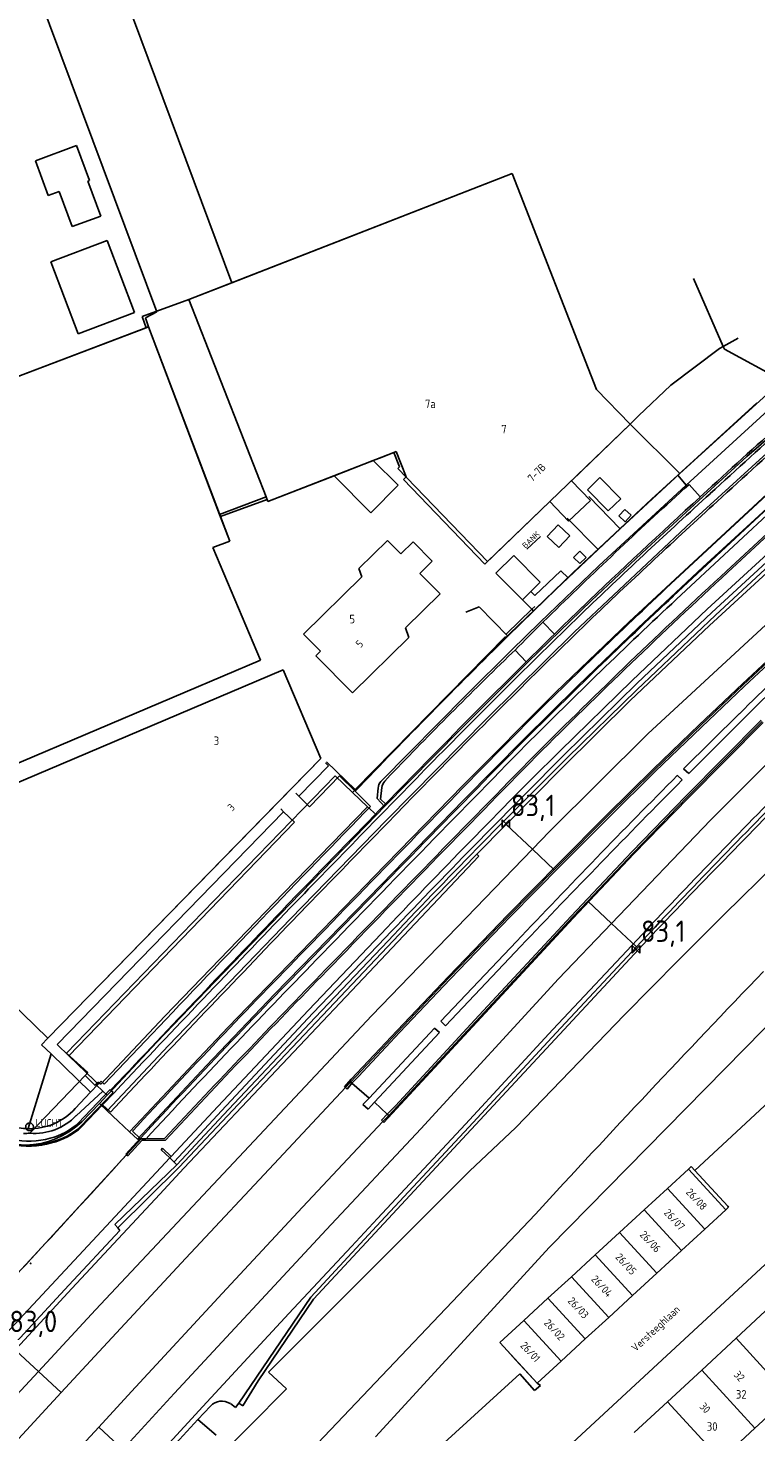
# Model space of a CAD drawing. Extents: x 145741 to 149421, y 457889 to 459999.
# Tile 42 of 84: x 147605 to 147690, y 459199 to 459363. Entities that reach past the tile are written whole.
import ezdxf
from ezdxf.enums import TextEntityAlignment as Align

# ---------------------------------------------------------------- set-up
doc = ezdxf.new("R2010")
doc.units = 0
doc.header["$LTSCALE"] = 4
doc.layers.get('0').update_dxf_attribs({"linetype": 'CONTINUOUS'})
doc.styles.add('ISO', font='ISO')
doc.styles.get("Standard").update_dxf_attribs({"font": 'ISO'})
doc.linetypes.add('RASTER', pattern='A,0.25,-0.25,[150,BLOK.SHX,S=0.25,R=0,X=0,Y=0],-0.25,0.25', length=1)

# ---------------------------------------------------------------- blocks, each defined once
blk = doc.blocks.new('kilometerpaal')
at = {"color": 0}
for p, q in [((-0.44, 0.44), (0.44, -0.44)), ((-0.44, -0.44), (-0.44, 0.44)), ((0.44, 0.44), (-0.44, -0.44)), ((0.44, -0.44), (0.44, 0.44))]:
    blk.add_line(p, q, dxfattribs=at)
at = {"color": 0, "style": 'ISO'}
blk.add_attdef('KILOMETERPAAL', (0.59, 0.87), '', height=2.5, dxfattribs=at)

msp = doc.modelspace()

# ---------------------------------------------------------------- linework, layer by layer
for p, q in [((147628.59, 459333.32), (147610.91, 459380.77)), ((147602.15, 459377.35), (147619.83, 459329.91)), ((147661.29, 459346.06), (147628.59, 459333.32)), ((147671.11, 459320.86), (147661.29, 459346.06)), ((147623.55, 459331.35), (147628.59, 459333.32)), ((147685.89, 459325.87), (147682.44, 459333.81)), ((147632.56, 459308.33), (147623.55, 459331.35)), ((147619.83, 459329.91), (147618.49, 459329.22)), ((147618.49, 459329.22), (147618.87, 459328.15)), ((147599.65, 459320.87), (147618.87, 459328.15)), ((147627.15, 459306.28), (147618.87, 459328.15)), ((147685.89, 459325.87), (147687.62, 459326.85)), ((147679.77, 459321.36), (147685.46, 459325.62)), ((147685.46, 459325.62), (147685.89, 459325.87)), ((147686.03, 459325.55), (147685.89, 459325.87)), ((147692.75, 459321.89), (147686.03, 459325.55)), ((147688.85, 459318.32), (147692.75, 459321.89)), ((147675.03, 459316.79), (147671.11, 459320.86)), ((147679.77, 459321.36), (147676.01, 459317.78)), ((147676.01, 459317.78), (147675.03, 459316.79)), ((147680.82, 459311.03), (147688.85, 459318.32)), ((147658.4, 459300.77), (147675.03, 459316.79)), ((147680.82, 459311.03), (147675.03, 459316.79)), ((147632.78, 459307.76), (147647.47, 459313.49)), ((147647.47, 459313.49), (147648.12, 459311.83)), ((147648.12, 459311.83), (147647.93, 459311.64)), ((147647.93, 459311.64), (147658.4, 459300.77)), ((147670.04, 459309.15), (147671.51, 459310.58)), ((147671.51, 459310.58), (147673.94, 459308.1)), ((147673.88, 459304.6), (147680.82, 459311.03)), ((147672.47, 459306.68), (147670.04, 459309.15)), ((147679.25, 459297.65), (147691.47, 459309.03)), ((147681.92, 459309.78), (147681.32, 459309.26)), ((147681.92, 459309.78), (147683.19, 459308.31)), ((147683.19, 459308.31), (147684.02, 459309.06)), ((147632.56, 459308.33), (147627.15, 459306.28)), ((147632.56, 459308.33), (147632.78, 459307.76)), ((147673.88, 459304.6), (147670.22, 459308.38)), ((147673.94, 459308.1), (147672.47, 459306.68)), ((147680.09, 459296.75), (147692.31, 459308.12)), ((147680.44, 459296.38), (147692.66, 459307.75)), ((147628.34, 459303.16), (147627.15, 459306.28)), ((147667.7, 459305.83), (147671.29, 459302.18)), ((147673.71, 459306.1), (147674.41, 459306.86)), ((147674.47, 459305.41), (147673.71, 459306.1)), ((147674.41, 459306.86), (147675.17, 459306.17)), ((147675.17, 459306.17), (147674.47, 459305.41)), ((147686.29, 459299.66), (147692.56, 459305.48)), ((147665.34, 459303.7), (147666.63, 459305.07)), ((147666.63, 459305.07), (147667.99, 459303.79)), ((147667.99, 459303.79), (147666.71, 459302.42)), ((147671.29, 459302.18), (147673.88, 459304.6)), ((147686.43, 459299.52), (147692.76, 459305.39)), ((147626.34, 459302.4), (147628.34, 459303.16)), ((147631.93, 459289.25), (147626.34, 459302.4)), ((147646.73, 459303.24), (147643.4, 459299.96)), ((147648.29, 459301.66), (147646.73, 459303.24)), ((147649.71, 459303.07), (147648.29, 459301.66)), ((147651.96, 459300.8), (147649.71, 459303.07)), ((147664.59, 459303.71), (147662.99, 459302.2)), ((147666.71, 459302.42), (147665.34, 459303.7)), ((147671.29, 459302.18), (147667.8, 459298.86)), ((147650.52, 459299.39), (147651.96, 459300.8)), ((147661.46, 459301.47), (147659.36, 459299.42)), ((147664.55, 459298.37), (147661.46, 459301.47)), ((147668.44, 459301.24), (147669.16, 459301.97)), ((147669.17, 459300.53), (147668.44, 459301.24)), ((147669.16, 459301.97), (147669.89, 459301.25)), ((147669.89, 459301.25), (147669.17, 459300.53)), ((147643.72, 459298.99), (147636.92, 459292.3)), ((147643.4, 459299.96), (147643.72, 459298.99)), ((147652.86, 459297.02), (147650.52, 459299.39)), ((147659.36, 459299.42), (147662.48, 459296.31)), ((147666.95, 459299.7), (147663.92, 459296.79)), ((147667.8, 459298.86), (147666.41, 459297.54)), ((147667.8, 459298.86), (147666.95, 459299.7)), ((147662.48, 459296.31), (147663.46, 459297.29)), ((147663.46, 459297.29), (147664.55, 459298.37)), ((147663.92, 459296.79), (147663.46, 459297.29)), ((147666.41, 459297.54), (147663.77, 459294.98)), ((147648.83, 459293.05), (147652.86, 459297.02)), ((147662.48, 459296.31), (147663.57, 459295.2)), ((147657.44, 459295.48), (147655.86, 459294.86)), ((147660.78, 459292.07), (147657.44, 459295.48)), ((147663.57, 459295.2), (147660.62, 459292.34)), ((147660.78, 459292.07), (147663.77, 459294.98)), ((147663.9, 459295.52), (147663.57, 459295.2)), ((147663.57, 459295.2), (147663.77, 459294.98)), ((147665.42, 459294.24), (147664.85, 459293.71)), ((147636.92, 459292.3), (147638.9, 459290.29)), ((147649.2, 459291.91), (147648.83, 459293.05)), ((147666.21, 459292.31), (147664.85, 459293.71)), ((147642.63, 459285.44), (147649.2, 459291.91)), ((147642.96, 459274.16), (147660.51, 459292.01)), ((147590.76, 459271.77), (147631.93, 459289.25)), ((147638.9, 459290.29), (147638.37, 459289.77)), ((147638.37, 459289.77), (147642.63, 459285.44)), ((147661.62, 459290.44), (147661.26, 459290.12)), ((147661.62, 459290.44), (147662.92, 459289.07)), ((147634.58, 459288.14), (147591.57, 459269.85)), ((147638.97, 459277.8), (147634.58, 459288.14)), ((147633.74, 459272.44), (147638.97, 459277.8)), ((147646.49, 459272.48), (147651.75, 459277.87)), ((147636.4, 459273.39), (147639.84, 459276.93)), ((147639.84, 459276.93), (147639.49, 459277.29)), ((147639.61, 459277.41), (147642.96, 459274.16)), ((147637.64, 459272.15), (147641.12, 459275.75)), ((147641.12, 459275.75), (147642.97, 459273.96)), ((147646.07, 459274.39), (147645.91, 459273.05)), ((147647.05, 459275.83), (147646.41, 459275.14)), ((147636.4, 459273.39), (147636.05, 459273.73)), ((147636.4, 459273.39), (147637.64, 459272.15)), ((147642.97, 459273.96), (147643.66, 459273.28)), ((147643.66, 459273.28), (147644.76, 459272.19)), ((147646.49, 459272.48), (147645.91, 459273.05)), ((147607.1, 459245.15), (147633.74, 459272.44)), ((147608.2, 459244.38), (147634.61, 459271.57)), ((147634.28, 459271.9), (147634.61, 459271.57)), ((147635.87, 459270.33), (147634.61, 459271.57)), ((147644.76, 459272.19), (147644.09, 459271.5)), ((147609.56, 459243.09), (147635.87, 459270.33)), ((147598.51, 459253.52), (147607.1, 459245.15)), ((147692.9, 459248.47), (147665.63, 459220.73)), ((147607.1, 459245.15), (147606.36, 459244.36)), ((147618.51, 459244.82), (147613.68, 459239.78)), ((147604.81, 459234.58), (147607.5, 459243.29)), ((147606.36, 459244.36), (147607.5, 459243.29)), ((147607.5, 459243.29), (147612.07, 459238.85)), ((147609.56, 459243.09), (147608.2, 459244.38)), ((147612.55, 459240.19), (147609.56, 459243.09)), ((147612.98, 459239.78), (147612.55, 459240.19)), ((147613.33, 459240.12), (147612.98, 459239.78)), ((147613.68, 459239.78), (147613.33, 459240.12)), ((147614.44, 459239.07), (147615.36, 459240.05)), ((147612.07, 459238.85), (147610.29, 459236.91)), ((147610.64, 459235.2), (147614.39, 459239.13)), ((147614.73, 459238.8), (147610.98, 459234.85)), ((147612.07, 459238.85), (147612.98, 459239.78)), ((147613.5, 459237.36), (147614.8, 459238.73)), ((147614.39, 459239.13), (147614.44, 459239.07)), ((147616.62, 459238.86), (147614.42, 459236.51)), ((147614.44, 459239.07), (147614.73, 459238.8)), ((147615.72, 459239.7), (147614.8, 459238.73)), ((147611.05, 459234.78), (147613.5, 459237.36)), ((147614.42, 459236.51), (147613.5, 459237.36)), ((147617.89, 459233.43), (147616.21, 459231.59)), ((147617.98, 459233.38), (147616.29, 459231.53)), ((147617.89, 459233.43), (147617, 459234.28)), ((147618.56, 459233.39), (147617.98, 459233.38)), ((147618.56, 459233.39), (147620.73, 459233.44)), ((147616.44, 459231.4), (147618.07, 459233.18)), ((147618.07, 459233.18), (147620.82, 459233.24)), ((147616.21, 459231.59), (147616.29, 459231.53)), ((147616.29, 459231.53), (147616.44, 459231.4)), ((147679.38, 459227.58), (147681.83, 459229.84)), ((147681.83, 459229.84), (147686.19, 459225.1)), ((147676.66, 459225.09), (147679.38, 459227.58)), ((147625.26, 459183.85), (147663.98, 459224.59)), ((147673.79, 459222.44), (147676.66, 459225.09)), ((147686.19, 459225.1), (147683.73, 459222.83)), ((147670.96, 459219.84), (147673.79, 459222.44)), ((147683.73, 459222.83), (147681.02, 459220.34)), ((147665.63, 459220.73), (147645.32, 459198.59)), ((147681.02, 459220.34), (147678.14, 459217.7)), ((147668.18, 459217.29), (147670.96, 459219.84)), ((147665.45, 459214.78), (147668.18, 459217.29)), ((147678.14, 459217.7), (147675.31, 459215.09)), ((147662.62, 459212.18), (147665.45, 459214.78)), ((147675.31, 459215.09), (147672.53, 459212.54)), ((147691.37, 459213.81), (147687.4, 459210.12)), ((147662.62, 459212.18), (147659.82, 459209.6)), ((147672.53, 459212.54), (147669.8, 459210.03)), ((147659.82, 459209.6), (147664.18, 459204.86)), ((147669.8, 459210.03), (147666.97, 459207.43)), ((147687.4, 459210.12), (147683.38, 459206.39)), ((147664.18, 459204.86), (147666.97, 459207.43)), ((147683.38, 459206.39), (147679.4, 459202.7)), ((147679.4, 459202.7), (147675.52, 459199.1)), ((147689.59, 459199.61), (147693.58, 459203.31)), ((147685.61, 459195.91), (147689.59, 459199.61))]:
    msp.add_line(p, q)
at = {"linetype": 'Continuous'}
for p, q in [((147605.67, 459347.56), (147610.46, 459349.32)), ((147610.46, 459349.32), (147611.96, 459345.25)), ((147607.17, 459343.49), (147605.67, 459347.56)), ((147611.96, 459345.25), (147611.77, 459345.18)), ((147611.77, 459345.18), (147613.28, 459341.1)), ((147623.55, 459331.35), (147661.29, 459346.06)), ((147661.29, 459346.06), (147671.11, 459320.86)), ((147608.43, 459343.95), (147607.17, 459343.49)), ((147609.94, 459339.87), (147608.43, 459343.95)), ((147613.28, 459341.1), (147609.94, 459339.87)), ((147607.48, 459335.75), (147614.05, 459338.24)), ((147614.05, 459338.24), (147617.23, 459329.84)), ((147610.67, 459327.34), (147607.48, 459335.75)), ((147618.13, 459329.36), (147623.55, 459331.35)), ((147617.23, 459329.84), (147610.67, 459327.34)), ((147618.59, 459328.05), (147618.13, 459329.36)), ((147599.65, 459320.87), (147618.59, 459328.05)), ((147618.87, 459328.15), (147618.59, 459328.05)), ((147627.25, 459306.02), (147618.87, 459328.15)), ((147671.11, 459320.86), (147675.03, 459316.79)), ((147681.58, 459309.7), (147693.5, 459320.61)), ((147688.66, 459313.04), (147697.71, 459320.88)), ((147680.58, 459310.84), (147689.81, 459319.28)), ((147675.03, 459316.79), (147668.19, 459310.2)), ((147647.74, 459313.6), (147646.09, 459312.95)), ((147648.89, 459310.64), (147647.74, 459313.6)), ((147692.31, 459314.64), (147682.17, 459305.39)), ((147645.07, 459312.55), (147640.52, 459310.78)), ((147646.09, 459312.95), (147645.07, 459312.55)), ((147645.07, 459312.55), (147647.97, 459309.7)), ((147683.04, 459307.9), (147688.66, 459313.04)), ((147640.52, 459310.78), (147632.78, 459307.76)), ((147644.79, 459306.45), (147640.52, 459310.78)), ((147648.6, 459310.34), (147648.89, 459310.64)), ((147658.1, 459300.48), (147648.6, 459310.34)), ((147680.58, 459310.84), (147677.51, 459308.05)), ((147681.58, 459309.7), (147680.58, 459310.84)), ((147647.97, 459309.7), (147644.79, 459306.45)), ((147668.19, 459310.2), (147670.39, 459307.91)), ((147671.37, 459300.26), (147681.58, 459309.7)), ((147691.52, 459309.16), (147674.91, 459293.75)), ((147632.68, 459308.01), (147627.25, 459306.02)), ((147632.78, 459307.76), (147632.68, 459308.01)), ((147665.67, 459307.77), (147658.1, 459300.48)), ((147667.86, 459305.48), (147665.67, 459307.77)), ((147670.39, 459307.91), (147667.86, 459305.48)), ((147677.51, 459308.05), (147668.39, 459299.51)), ((147676.96, 459302.28), (147683.04, 459307.9)), ((147692.36, 459308.25), (147683.52, 459300.11)), ((147627.25, 459306.02), (147628.34, 459303.16)), ((147704.56, 459306.06), (147677.09, 459280.66)), ((147692.56, 459305.48), (147686.29, 459299.66)), ((147682.17, 459305.39), (147668.56, 459292.58)), ((147628.34, 459303.16), (147626.34, 459302.4)), ((147626.34, 459302.4), (147631.93, 459289.25)), ((147643.4, 459299.96), (147646.73, 459303.24)), ((147646.73, 459303.24), (147648.29, 459301.66)), ((147648.29, 459301.66), (147649.71, 459303.07)), ((147649.71, 459303.07), (147651.96, 459300.8)), ((147670.52, 459296.24), (147676.96, 459302.28)), ((147692.94, 459303.41), (147684.02, 459295.2)), ((147684.27, 459293.29), (147695.11, 459303.26)), ((147693.54, 459302.44), (147684.99, 459294.52)), ((147651.96, 459300.8), (147650.52, 459299.39)), ((147636.92, 459292.3), (147643.72, 459298.99)), ((147643.72, 459298.99), (147643.4, 459299.96)), ((147650.52, 459299.39), (147652.86, 459297.02)), ((147668.39, 459299.51), (147663.94, 459295.23)), ((147664.48, 459293.65), (147671.37, 459300.26)), ((147683.52, 459300.11), (147675.95, 459293.02)), ((147652.86, 459297.02), (147648.83, 459293.05)), ((147663.1, 459289.01), (147670.52, 459296.24)), ((147663.94, 459295.23), (147660, 459291.39)), ((147684.02, 459295.2), (147675.26, 459286.87)), ((147684.99, 459294.52), (147675.81, 459285.8)), ((147638.9, 459290.29), (147636.92, 459292.3)), ((147648.83, 459293.05), (147649.2, 459291.91)), ((147668.56, 459292.58), (147658.31, 459282.45)), ((147661.18, 459290.41), (147664.48, 459293.65)), ((147674.91, 459293.75), (147666.38, 459285.52)), ((147675.95, 459293.02), (147668.92, 459286.28)), ((147675.05, 459284.54), (147684.27, 459293.29)), ((147688.23, 459286.37), (147694.69, 459292.43)), ((147649.2, 459291.91), (147642.63, 459285.44)), ((147660, 459291.39), (147653.67, 459285.04)), ((147688.38, 459286.22), (147694.83, 459292.27)), ((147631.93, 459289.25), (147590.76, 459271.77)), ((147638.37, 459289.77), (147638.9, 459290.29)), ((147642.63, 459285.44), (147638.37, 459289.77)), ((147655.96, 459285.2), (147661.18, 459290.41)), ((147591.57, 459269.85), (147634.58, 459288.14)), ((147634.58, 459288.14), (147638.97, 459277.8)), ((147655.25, 459281.16), (147663.1, 459289.01)), ((147668.92, 459286.28), (147662.6, 459280.01)), ((147675.26, 459286.87), (147666.83, 459278.65)), ((147675.81, 459285.8), (147667.68, 459277.85)), ((147683.21, 459281.61), (147688.23, 459286.37)), ((147683.36, 459281.45), (147688.38, 459286.22)), ((147684.41, 459270.58), (147699.82, 459286.03)), ((147653.67, 459285.04), (147642.93, 459274.07)), ((147645.94, 459275.09), (147655.96, 459285.2)), ((147666.38, 459285.52), (147655.52, 459274.62)), ((147667.1, 459276.69), (147675.05, 459284.54)), ((147681.27, 459276.59), (147687.77, 459283.02)), ((147658.31, 459282.45), (147646.61, 459270.6)), ((147649.21, 459275.06), (147655.25, 459281.16)), ((147677.82, 459276.4), (147683.21, 459281.61)), ((147677.96, 459276.25), (147683.36, 459281.45)), ((147681.54, 459273.4), (147690.3, 459282.24)), ((147690.44, 459282.09), (147681.69, 459273.25)), ((147681.79, 459273.16), (147690.54, 459282)), ((147688.25, 459282.42), (147681.86, 459276.02)), ((147662.6, 459280.01), (147655.65, 459272.97)), ((147677.09, 459280.66), (147665.64, 459269.26)), ((147638.97, 459277.8), (147607.1, 459245.15)), ((147660.58, 459270.08), (147667.1, 459276.69)), ((147672.38, 459271.05), (147677.82, 459276.4)), ((147672.53, 459270.9), (147677.96, 459276.25)), ((147681.86, 459276.02), (147681.27, 459276.59)), ((147623.95, 459258.57), (147640.63, 459275.77)), ((147640.63, 459275.77), (147642.66, 459273.8)), ((147655.52, 459274.62), (147645.08, 459263.91)), ((147645.65, 459274.34), (147645.52, 459273.11)), ((147646.39, 459272.17), (147649.21, 459275.06)), ((147680.55, 459275.81), (147681.1, 459275.29)), ((147642.93, 459274.07), (147642.66, 459273.8)), ((147642.66, 459273.8), (147644.38, 459272.12)), ((147645.52, 459273.11), (147646.39, 459272.17)), ((147655.65, 459272.97), (147645.98, 459263.04)), ((147675.23, 459266.88), (147681.54, 459273.4)), ((147681.69, 459273.25), (147675.38, 459266.74)), ((147675.48, 459266.64), (147681.79, 459273.16)), ((147644.38, 459272.12), (147634.59, 459262.07)), ((147645.43, 459271.19), (147635.37, 459260.83)), ((147644.38, 459272.12), (147645.43, 459271.19)), ((147645.43, 459271.19), (147646.39, 459272.17)), ((147666.89, 459265.51), (147672.38, 459271.05)), ((147646.61, 459270.6), (147635.41, 459259.07)), ((147657.16, 459266.6), (147660.58, 459270.08)), ((147660.58, 459270.08), (147663.64, 459267.19)), ((147667.04, 459265.37), (147672.53, 459270.9)), ((147672.86, 459258.51), (147684.41, 459270.58)), ((147665.64, 459269.26), (147663.64, 459267.19)), ((147663.64, 459267.19), (147644.92, 459247.79)), ((147657.16, 459266.6), (147650.81, 459260.1)), ((147663.64, 459267.19), (147666.18, 459264.8)), ((147668.15, 459259.39), (147675.23, 459266.88)), ((147668.4, 459259.16), (147675.48, 459266.64)), ((147675.38, 459266.74), (147670.08, 459261.13)), ((147660.89, 459259.43), (147666.18, 459264.8)), ((147661.04, 459259.28), (147667.04, 459265.37)), ((147666.18, 459264.8), (147666.89, 459265.51)), ((147686, 459259.56), (147692.03, 459265.5)), ((147644.24, 459263.04), (147632.7, 459251.12)), ((147645.98, 459263.04), (147633.57, 459250.27)), ((147645.08, 459263.91), (147644.24, 459263.04)), ((147634.59, 459262.07), (147620.77, 459247.69)), ((147635.37, 459260.83), (147626.56, 459251.69)), ((147650.81, 459260.1), (147640.53, 459249.26)), ((147670.08, 459261.13), (147668.3, 459259.25)), ((147670.08, 459261.13), (147672.86, 459258.51)), ((147680.67, 459254.24), (147686, 459259.56)), ((147609.29, 459243.39), (147623.95, 459258.57)), ((147635.41, 459259.07), (147621.19, 459244.28)), ((147653.94, 459252.22), (147660.89, 459259.43)), ((147654.09, 459252.07), (147661.04, 459259.28)), ((147657.39, 459247.78), (147668.15, 459259.39)), ((147668.3, 459259.25), (147657.55, 459247.64)), ((147657.65, 459247.55), (147668.4, 459259.16)), ((147666.69, 459252.07), (147672.86, 459258.51)), ((147672.86, 459258.51), (147675.77, 459255.78)), ((147645.98, 459257.32), (147637.51, 459248.41)), ((147646.79, 459256.5), (147638.3, 459247.55)), ((147652.94, 459247.11), (147661.78, 459256.43)), ((147666.78, 459245.57), (147677.05, 459256.61)), ((147676.84, 459256.93), (147675.77, 459255.78)), ((147662.29, 459255.87), (147653.5, 459246.58)), ((147675.77, 459255.78), (147666.41, 459245.77)), ((147607.1, 459245.15), (147598.51, 459253.52)), ((147674.39, 459247.87), (147680.67, 459254.24)), ((147626.56, 459251.69), (147619.83, 459244.66)), ((147647.97, 459245.93), (147653.94, 459252.22)), ((147648.13, 459245.78), (147654.09, 459252.07)), ((147650.61, 459234.54), (147666.69, 459252.07)), ((147633.57, 459250.27), (147625.6, 459241.95)), ((147632.7, 459251.12), (147628.16, 459246.42)), ((147637.51, 459248.41), (147626.93, 459237.15)), ((147640.53, 459249.26), (147629.95, 459238.04)), ((147644.92, 459247.79), (147612.69, 459213.43)), ((147620.77, 459247.69), (147613.28, 459239.75)), ((147628.16, 459246.42), (147624.73, 459242.79)), ((147638.3, 459247.55), (147627.62, 459236.19)), ((147646.3, 459235.29), (147657.65, 459247.55)), ((147657.55, 459247.64), (147646.88, 459236.12)), ((147647.65, 459237.25), (147657.39, 459247.78)), ((147653.5, 459246.58), (147652.94, 459247.11)), ((147661.69, 459234.7), (147674.39, 459247.87)), ((147642.43, 459240.02), (147647.97, 459245.93)), ((147643.34, 459240.68), (147648.13, 459245.78)), ((147644.58, 459238.15), (147652.23, 459246.32)), ((147652.78, 459245.81), (147645.21, 459237.65)), ((147652.23, 459246.32), (147652.78, 459245.81)), ((147666.41, 459245.77), (147656.22, 459234.76)), ((147656.5, 459234.47), (147666.78, 459245.57)), ((147611.76, 459241.12), (147609.29, 459243.39)), ((147621.19, 459244.28), (147614.03, 459236.66)), ((147619.83, 459244.66), (147614.17, 459238.63)), ((147625.6, 459241.95), (147617.56, 459233.35)), ((147624.73, 459242.79), (147617.99, 459235.64)), ((147696.69, 459242.83), (147682.57, 459229.69)), ((147611.45, 459240.76), (147605.02, 459234.04)), ((147611.45, 459240.76), (147611.76, 459241.12)), ((147611.45, 459240.76), (147612.62, 459239.61)), ((147612.96, 459240.02), (147612.71, 459239.73)), ((147613.28, 459239.75), (147612.96, 459240.02)), ((147641.82, 459239.36), (147642.43, 459240.02)), ((147642.01, 459239.2), (147642.59, 459239.88)), ((147642.59, 459239.88), (147642.43, 459240.02)), ((147642.59, 459239.88), (147642.66, 459239.96)), ((147644.58, 459238.15), (147642.59, 459239.88)), ((147642.66, 459239.96), (147643.34, 459240.68)), ((147610.42, 459236.09), (147613.53, 459238.96)), ((147612.62, 459239.61), (147612.71, 459239.73)), ((147612.71, 459239.73), (147613.53, 459238.96)), ((147613.12, 459237.52), (147614.02, 459238.47)), ((147613.53, 459238.96), (147614.02, 459238.47)), ((147614.17, 459238.63), (147614.02, 459238.47)), ((147634.06, 459231.06), (147641.82, 459239.36)), ((147641.82, 459239.36), (147642.01, 459239.2)), ((147611.09, 459235.38), (147613.12, 459237.52)), ((147614.03, 459236.66), (147613.12, 459237.52)), ((147615.31, 459235.46), (147614.03, 459236.66)), ((147626.93, 459237.15), (147621.5, 459231.34)), ((147629.95, 459238.04), (147622.44, 459230.06)), ((147643.87, 459237.39), (147644.58, 459238.15)), ((147644.46, 459236.84), (147643.87, 459237.39)), ((147645.21, 459237.65), (147644.46, 459236.84)), ((147646.71, 459236.27), (147645.21, 459237.65)), ((147646.71, 459236.27), (147647.65, 459237.25)), ((147616.64, 459234.21), (147615.31, 459235.46)), ((147617.99, 459235.64), (147616.64, 459234.21)), ((147627.62, 459236.19), (147622.17, 459230.36)), ((147646.2, 459235.39), (147636.83, 459225.41)), ((147646.03, 459235.55), (147646.71, 459236.27)), ((147646.2, 459235.39), (147646.03, 459235.55)), ((147646.88, 459236.12), (147646.2, 459235.39)), ((147646.2, 459235.39), (147646.3, 459235.29)), ((147646.88, 459236.12), (147646.71, 459236.27)), ((147617.98, 459233.38), (147616.29, 459231.53)), ((147617.56, 459233.35), (147616.64, 459234.21)), ((147617.98, 459233.38), (147617.56, 459233.35)), ((147618.56, 459233.39), (147617.98, 459233.38)), ((147620.73, 459233.44), (147618.56, 459233.39)), ((147639.61, 459222.81), (147650.61, 459234.54)), ((147656.22, 459234.76), (147645.97, 459223.74)), ((147646.3, 459223.51), (147656.5, 459234.47)), ((147661.69, 459234.7), (147656.31, 459229.6)), ((147620.49, 459232.3), (147620.32, 459232.09)), ((147620.32, 459232.09), (147621.33, 459231.15)), ((147621.5, 459231.34), (147620.49, 459232.3)), ((147554.43, 459159.43), (147621.33, 459231.15)), ((147616.29, 459231.53), (147611.6, 459226.38)), ((147614.93, 459223.39), (147622.17, 459230.36)), ((147622.44, 459230.06), (147615.28, 459223)), ((147621.33, 459231.15), (147621.5, 459231.34)), ((147621.33, 459231.15), (147622.17, 459230.36)), ((147623.2, 459219.47), (147634.06, 459231.06)), ((147681.83, 459229.84), (147682.15, 459230.14)), ((147682.15, 459230.14), (147682.18, 459230.11)), ((147682.18, 459230.11), (147682.57, 459229.69)), ((147656.31, 459229.6), (147632.86, 459206.15)), ((147679.38, 459227.58), (147681.83, 459229.84)), ((147686.42, 459225.51), (147682.57, 459229.69)), ((147676.66, 459225.09), (147679.38, 459227.58)), ((147683.73, 459222.83), (147679.38, 459227.58)), ((147611.6, 459226.38), (147606.89, 459221.25)), ((147636.83, 459225.41), (147627.97, 459215.89)), ((147663.03, 459193.04), (147697.73, 459225.15)), ((147686.19, 459225.1), (147686.52, 459225.4)), ((147686.52, 459225.4), (147686.42, 459225.51)), ((147645.97, 459223.74), (147637.8, 459214.91)), ((147638.11, 459214.66), (147646.3, 459223.51)), ((147676.66, 459225.09), (147673.79, 459222.44)), ((147681.02, 459220.34), (147676.66, 459225.09)), ((147683.73, 459222.83), (147686.19, 459225.1)), ((147615.5, 459222.7), (147609.57, 459216.31)), ((147615.28, 459223), (147614.93, 459223.39)), ((147615.28, 459223), (147615.5, 459222.7)), ((147621.86, 459203.65), (147639.61, 459222.81)), ((147670.96, 459219.84), (147673.79, 459222.44)), ((147673.79, 459222.44), (147678.14, 459217.7)), ((147681.02, 459220.34), (147683.73, 459222.83)), ((147606.89, 459221.25), (147602.16, 459216.14)), ((147681.02, 459220.34), (147678.14, 459217.7)), ((147613.06, 459208.53), (147623.2, 459219.47)), ((147670.96, 459219.84), (147668.18, 459217.29)), ((147675.31, 459215.09), (147670.96, 459219.84)), ((147665.45, 459214.78), (147668.18, 459217.29)), ((147668.18, 459217.29), (147672.53, 459212.54)), ((147675.31, 459215.09), (147678.14, 459217.7)), ((147609.57, 459216.31), (147602.92, 459209.09)), ((147627.97, 459215.89), (147616.89, 459203.89)), ((147637.8, 459214.91), (147629.38, 459202.52)), ((147631.65, 459205.15), (147638.11, 459214.66)), ((147665.45, 459214.78), (147662.62, 459212.18)), ((147669.8, 459210.03), (147665.45, 459214.78)), ((147675.31, 459215.09), (147672.53, 459212.54)), ((147691.37, 459213.81), (147687.4, 459210.12)), ((147612.69, 459213.43), (147606.01, 459206.23)), ((147662.62, 459212.18), (147659.82, 459209.6)), ((147662.62, 459212.18), (147666.97, 459207.43)), ((147669.8, 459210.03), (147672.53, 459212.54)), ((147602.92, 459209.09), (147606.01, 459206.23)), ((147659.82, 459209.6), (147660.71, 459208.64)), ((147669.8, 459210.03), (147666.97, 459207.43)), ((147687.4, 459210.12), (147683.38, 459206.39)), ((147693.58, 459203.31), (147687.4, 459210.12)), ((147608.68, 459203.77), (147613.06, 459208.53)), ((147660.71, 459208.64), (147661.67, 459207.59)), ((147661.67, 459207.59), (147664.18, 459204.86)), ((147666.97, 459207.43), (147664.18, 459204.86)), ((147606.01, 459206.23), (147602.43, 459202.37)), ((147606.01, 459206.23), (147608.68, 459203.77)), ((147632.86, 459206.15), (147634.94, 459204.19)), ((147648.53, 459193.52), (147662.18, 459205.97)), ((147662.18, 459205.97), (147663.88, 459204.02)), ((147679.4, 459202.7), (147683.38, 459206.39)), ((147689.59, 459199.61), (147683.38, 459206.39)), ((147616.89, 459203.89), (147613.05, 459199.73)), ((147634.94, 459204.19), (147618.05, 459187.21)), ((147629.86, 459202.23), (147631.65, 459205.15)), ((147663.88, 459204.02), (147664.58, 459204.59)), ((147664.58, 459204.59), (147664.18, 459204.86)), ((147603.26, 459197.89), (147608.68, 459203.77)), ((147615.88, 459197.13), (147621.86, 459203.65)), ((147626.09, 459202.2), (147624.62, 459200.62)), ((147629, 459202.03), (147628.4, 459202.48)), ((147629.38, 459202.52), (147629, 459202.03)), ((147629.38, 459202.52), (147629.86, 459202.23)), ((147679.4, 459202.7), (147675.52, 459199.1)), ((147685.61, 459195.91), (147679.4, 459202.7)), ((147689.59, 459199.61), (147693.58, 459203.31)), ((147624.62, 459200.62), (147618.86, 459194.38)), ((147626.74, 459198.78), (147624.62, 459200.62)), ((147613.05, 459199.73), (147607.04, 459193.23)), ((147613.05, 459199.73), (147615.88, 459197.13)), ((147685.61, 459195.91), (147689.59, 459199.61))]:
    msp.add_line(p, q, dxfattribs=at)
at = {"linetype": 'RASTER', "lineweight": -3}
for p, q in [((147693.38, 459302.97), (147684.57, 459294.82)), ((147684.57, 459294.82), (147675.86, 459286.56)), ((147675.86, 459286.56), (147667.3, 459278.16)), ((147646.49, 459256.89), (147638.03, 459248.06)), ((147638.03, 459248.06), (147627.37, 459236.65)), ((147627.37, 459236.65), (147621.88, 459230.73))]:
    msp.add_line(p, q, dxfattribs=at)
at = {"linetype": 'Continuous', "lineweight": -3}
for p, q in [((147688.12, 459286.49), (147694.58, 459292.54)), ((147683.1, 459281.72), (147688.12, 459286.49)), ((147677.71, 459276.52), (147683.1, 459281.72)), ((147672.27, 459271.16), (147677.71, 459276.52)), ((147666.77, 459265.62), (147672.27, 459271.16)), ((147657.39, 459266.37), (147622.97, 459229.96)), ((147657.16, 459266.6), (147657.39, 459266.37)), ((147660.78, 459259.54), (147666.77, 459265.62)), ((147653.83, 459252.32), (147660.78, 459259.54)), ((147676.46, 459257.29), (147666.02, 459246.13)), ((147647.86, 459246.03), (147653.83, 459252.32)), ((147642.5, 459240.34), (147647.86, 459246.03)), ((147666.02, 459246.13), (147655.83, 459235.11)), ((147641.72, 459239.46), (147642.5, 459240.34)), ((147641.82, 459239.36), (147641.72, 459239.46)), ((147655.83, 459235.11), (147645.58, 459224.09)), ((147622.97, 459229.96), (147620.16, 459226.92)), ((147620.16, 459226.92), (147609.93, 459215.91)), ((147645.58, 459224.09), (147642.55, 459220.82)), ((147642.55, 459220.82), (147635.24, 459212.98)), ((147609.93, 459215.91), (147599.67, 459204.82)), ((147635.24, 459212.98), (147625.2, 459202.16)), ((147625.2, 459202.16), (147615.15, 459191.25))]:
    msp.add_line(p, q, dxfattribs=at)
msp.add_circle((147604.98, 459234.79), 0.45)
at = {"linetype": 'Continuous'}
msp.add_circle((147605.11, 459218.85), 0.03, dxfattribs=at)
for centre, radius, start, end in [((148486.04, 458434.92), 1186.32, 131.92535, 132.53607), ((148487.44, 458433.34), 1187.94, 131.92494, 132.53463), ((148491.56, 458428.83), 1192.82, 131.92732, 132.534), ((148134.66, 458813.55), 671.75, 132.44439, 134.31017), ((148307.23, 458626.74), 923.6, 132.40801, 133.64297), ((148312.19, 458621.44), 931.35, 132.48194, 133.6386), ((148301.16, 458633.22), 913.49, 132.40066, 133.64694), ((148197.28, 458745.26), 753.97, 132.66667, 135.02109), ((148198.57, 458743.89), 755.65, 132.66798, 135.01659), ((148194.45, 458748.29), 753.15, 133.16179, 135.02669), ((148191.41, 458751.42), 747.55, 133.15653, 135.03196), ((148173.26, 458770.14), 720.97, 133.122, 135.06492), ((148425.42, 458517.55), 1084.23, 134.18001, 135.49846), ((148424.31, 458518.66), 1081.44, 134.17896, 135.49909), ((148508.01, 458432.99), 1202.93, 134.19414, 134.40978), ((147002.45, 459944.77), 928.79, 315.21097, 315.49442), ((148333.96, 458610.55), 954.3, 134.40523, 134.68255), ((148292.3, 458652.98), 898.47, 134.65882, 136.27892), ((148046.99, 458892.09), 554.26, 134.1012, 136.1843), ((148430.29, 458512.65), 1091.64, 134.66435, 135.49447), ((151181.7, 455825.91), 4932.1, 135.53701, 135.94384), ((151209.99, 455798.25), 4970.44, 135.53797, 135.94143), ((151138.3, 455868.12), 4869.82, 135.53384, 135.94562), ((151733.86, 455286.47), 5700.71, 135.55558, 135.9074), ((151438.23, 455574.64), 5287.67, 135.54192, 135.92119), ((153732.96, 453342.57), 8497.08, 135.695701, 135.851124), ((154398.05, 452695.27), 9423.94, 135.703655, 135.84374), ((147647.56, 459274.17), 1.51, 139.6693, 171.6485), ((149579.89, 457389.54), 2699.83, 135.80798, 136.59246), ((154334.68, 452756.77), 9337.36, 135.748423, 135.843676), ((150037.21, 456951.08), 3332.37, 136.1097, 136.6158), ((150063.85, 456925.59), 3368.75, 136.11132, 136.61188), ((150063.01, 456926.46), 3366.31, 136.11215, 136.61275), ((148467.02, 458445.72), 1159.47, 135.69967, 137.14808), ((148463.74, 458448.88), 1153.69, 135.69799, 137.15328), ((148462.04, 458450.51), 1150.81, 135.69663, 137.1336), ((148665.69, 458256.13), 1430.76, 135.82606, 136.91604), ((148671.71, 458250.4), 1438.87, 135.82941, 136.91646), ((148872.16, 458116.42), 1639.43, 136.11334, 137.47208), ((147605.03, 459241.65), 7.08, 268.2042, 317.991), ((147605.63, 459240.71), 7.45, 283.7171, 312.3346), ((147604.81, 459240.98), 6.41, 250.8383, 269.9896), ((147604.9, 459241.95), 8.84, 257.2709, 286.3661), ((147605.56, 459240.83), 8.07, 284.1233, 312.2007), ((147605.56, 459240.84), 8.18, 284.1253, 312.2083), ((147604.9, 459241.98), 9.46, 257.316, 286.2933), ((147604.9, 459241.98), 9.35, 257.3026, 286.3178), ((146498.3, 460244.17), 1508.43, 316.77264, 317.83067)]:
    msp.add_arc(centre, radius, start, end)
for centre, radius, start, end in [((148197.28, 458745.26), 753.97, 132.66667, 135.02109), ((148279.54, 458682.44), 843.13, 132.93744, 134.57694), ((148180.13, 458785.03), 699.53, 132.70525, 134.68092), ((151733.86, 455286.47), 5700.71, 135.55558, 135.9074), ((148423.99, 458517.63), 1073.52, 134.85459, 136.44663), ((148342.53, 458596.93), 958.69, 134.74363, 136.52875), ((147646.87, 459274.3), 1.22, 139.4706, 178.2709), ((148422.58, 458538.36), 1046.16, 135.17714, 136.65487), ((148594.74, 458371.2), 1285.34, 135.30109, 136.50625), ((148307.08, 458665.16), 864.52, 135.08751, 136.80319), ((148355.4, 458614.98), 933.73, 135.00155, 136.59402), ((148665.69, 458256.13), 1430.76, 135.82606, 136.91604), ((147604.2, 459242.61), 9.98, 230.5849, 313.5987), ((147605.59, 459240.67), 6.65, 265.0323, 316.4885), ((147604.31, 459241.28), 7.27, 269.8462, 275.5461), ((147627.41, 459200.93), 1.83, 57.6049, 136.2784)]:
    msp.add_arc(centre, radius, start, end, dxfattribs=at)
at = {"linetype": 'RASTER', "lineweight": -3}
msp.add_arc((148517.92, 458425.44), 1204.44, 134.92922, 136.345, dxfattribs=at)
at = {"linetype": 'Continuous', "lineweight": -3}
msp.add_arc((148307.66, 458664.59), 865.85, 135.08755, 136.8018, dxfattribs=at)

# ---------------------------------------------------------------- block references
for p, values in [((147660.54, 459270.18), {'KILOMETERPAAL': '83,1'}), ((147675.71, 459255.5), {'KILOMETERPAAL': '83,1'}), ((147602.04, 459209.95), {'KILOMETERPAAL': '83,0'})]:
    msp.add_blockref('kilometerpaal', p).add_auto_attribs(values)

# ---------------------------------------------------------------- texts
for s, p in [('7a', (147651.1, 459318.68)), ('7', (147660, 459315.72)), ('5', (147642.29, 459293.56)), ('3', (147626.47, 459279.35)), ('32', (147687.37, 459203.06)), ('30', (147683.98, 459199.31))]:
    msp.add_text(s, height=1).set_placement(p)
at = {"style": 'ISO'}
for s, rotation, p in [('7-7B', 45.7, (147664.14, 459311.16)), ('5', 45.7, (147643.46, 459291.17)), ('3', 45.7, (147628.5, 459272.08)), ('26/08', 312.7, (147682.78, 459226.34)), ('26/07', 312.7, (147680.2, 459223.96)), ('26/06', 312.7, (147677.4, 459221.39)), ('26/05', 312.7, (147674.55, 459218.77)), ('26/04', 312.7, (147671.74, 459216.19)), ('26/03', 312.7, (147668.99, 459213.66)), ('Versteeghlaan', 42.8, (147678, 459211.25)), ('26/02', 312.7, (147666.21, 459211.1)), ('26/01', 312.7, (147663.4, 459208.52)), ('32', 313, (147687.77, 459205.69)), ('30', 313, (147683.77, 459201.98))]:
    msp.add_text(s, height=0.9, rotation=rotation, dxfattribs=at).set_placement(p, align=Align.MIDDLE_CENTER)
at = {"linetype": 'Continuous', "style": 'ISO'}
msp.add_attdef('BANK', text='bank', height=0.65, rotation=43.338, dxfattribs=at).set_placement((147663.45, 459303.32), align=Align.MIDDLE_CENTER)
at = {"style": 'ISO'}
msp.add_attdef('LUCHT', (147605.68, 459234.79), 'lucht', height=0.9, dxfattribs=at)

doc.saveas('drawing.dxf')
